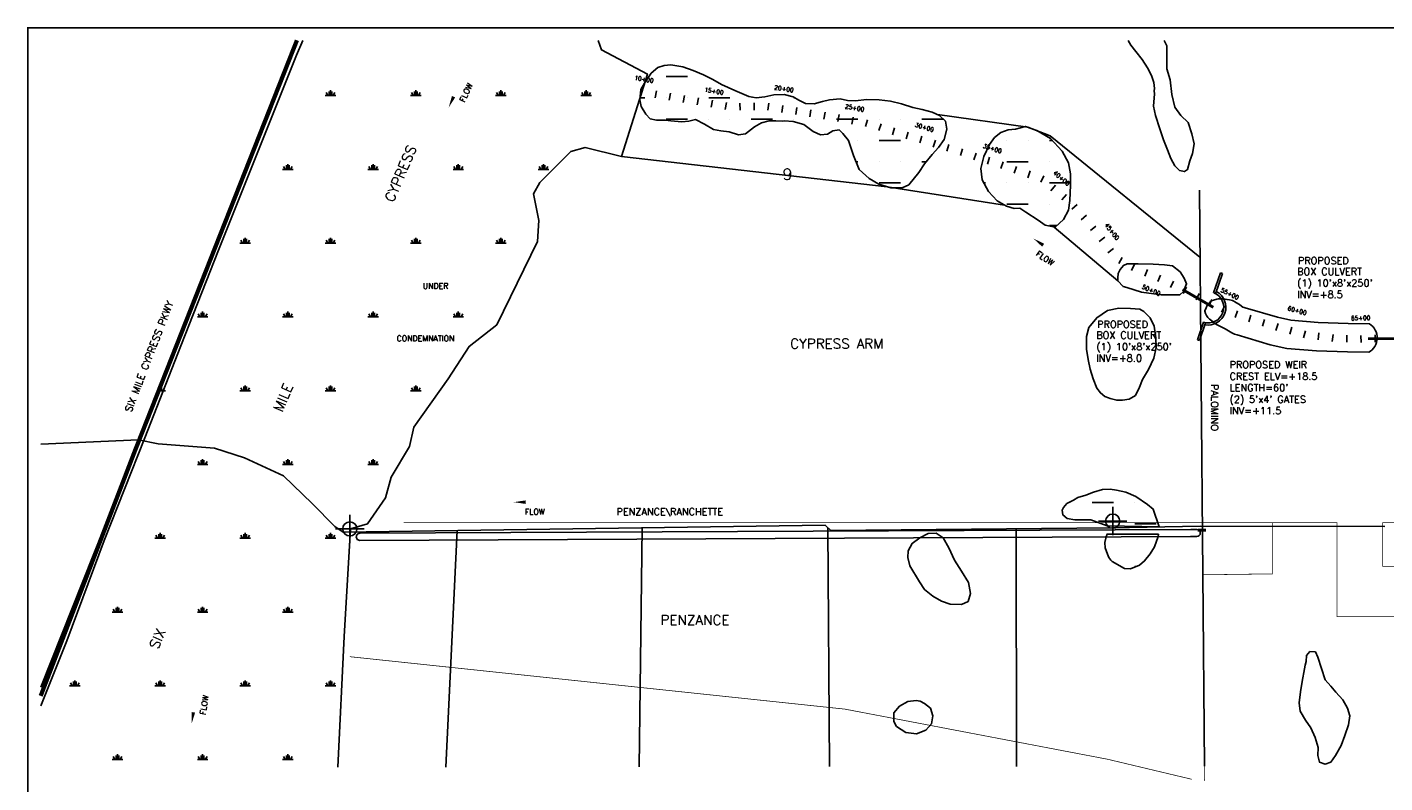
# Model space of a CAD drawing. Extents: x 228602 to 245337, y 806123 to 816798.
# Tile 2 of 4: x 228602 to 238160, y 811475 to 816798. Entities that reach past the tile are written whole.
import ezdxf
from ezdxf.enums import TextEntityAlignment as Align

# ---------------------------------------------------------------- set-up
doc = ezdxf.new("R2010")
doc.units = 0
doc.header["$LTSCALE"] = 800
doc.header["$PDMODE"] = 34
doc.header["$PDSIZE"] = 100
doc.linetypes.add('DASHED', pattern=[0])
doc.linetypes.add('PHANTOM', pattern=[0])
doc.layers.get('0').update_dxf_attribs({"linetype": 'CONTINUOUS'})
for name, color, linetype in [('BORDER', 1, 'CONTINUOUS'), ('HATCH', 3, 'CONTINUOUS'), ('MAJROADS', 9, 'CONTINUOUS'), ('MINROADS', 9, 'CONTINUOUS'), ('MORE_WL', 14, 'CONTINUOUS'), ('PLAKES', 5, 'CONTINUOUS'), ('ROW', 12, 'PHANTOM'), ('SEC', 2, 'CONTINUOUS'), ('STATIONS', 7, 'CONTINUOUS'), ('STRUCTTEXT', 7, 'CONTINUOUS'), ('STRUCTURES', 1, 'CONTINUOUS'), ('SUBBASINS', 6, 'DASHED'), ('TEXT', 7, 'CONTINUOUS'), ('WL-PRESERVE', 14, 'CONTINUOUS'), ('WSHEDS', 11, 'CONTINUOUS')]:
    doc.layers.add(name, color=color, linetype=linetype)
doc.styles.get("Standard").update_dxf_attribs({"font": 'ROMANT'})

# ---------------------------------------------------------------- blocks, each defined once
blk = doc.blocks.new('*X')
at = {"color": 0}
for p, q in [((233100, 816450), (233250, 816450)), ((230700, 816315.5), (230775, 816315.5)), ((230718.7, 816315.5), (230706.7, 816336.3)), ((230728.1, 816315.5), (230728.1, 816345.5)), ((230737.5, 816315.5), (230737.5, 816353)), ((230746.9, 816315.5), (230746.9, 816345.5)), ((230756.3, 816315.5), (230768.3, 816336.3)), ((231300, 816315.5), (231375, 816315.5)), ((231318.7, 816315.5), (231306.7, 816336.3)), ((231328.1, 816315.5), (231328.1, 816345.5)), ((231337.5, 816315.5), (231337.5, 816353)), ((231346.9, 816315.5), (231346.9, 816345.5)), ((231356.3, 816315.5), (231368.3, 816336.3)), ((231900, 816315.5), (231975, 816315.5)), ((231918.7, 816315.5), (231906.7, 816336.3)), ((231928.1, 816315.5), (231928.1, 816345.5)), ((231937.5, 816315.5), (231937.5, 816353)), ((231946.9, 816315.5), (231946.9, 816345.5)), ((231956.3, 816315.5), (231968.3, 816336.3)), ((232500, 816315.5), (232575, 816315.5)), ((232518.7, 816315.5), (232506.7, 816336.3)), ((232528.1, 816315.5), (232528.1, 816345.5)), ((232537.5, 816315.5), (232537.5, 816353)), ((232546.9, 816315.5), (232546.9, 816345.5)), ((232556.3, 816315.5), (232568.3, 816336.3)), ((232916.7, 816300), (232950, 816300)), ((233100, 816300), (233100, 816300)), ((233250, 816300), (233250, 816300)), ((233400, 816300), (233550, 816300)), ((233700, 816300), (233700, 816300)), ((233850, 816300), (233850, 816300)), ((234000, 816300), (234006.6, 816300)), ((233100, 816150), (233250, 816150)), ((233400, 816150), (233400, 816150)), ((233550, 816150), (233550, 816150)), ((233700, 816150), (233850, 816150)), ((234000, 816150), (234000, 816150)), ((234150, 816150), (234150, 816150)), ((234300, 816150), (234450, 816150)), ((234600, 816150), (234600, 816150)), ((234750, 816150), (234750, 816150)), ((234900, 816150), (235050, 816150)), ((234450, 816000), (234450, 816000)), ((234600, 816000), (234750, 816000)), ((234900, 816000), (234900, 816000)), ((235050, 816000), (235050, 816000)), ((235500, 816000), (235500, 816000)), ((235650, 816000), (235650, 816000)), ((235800, 816000), (235817.4, 816000)), ((230437.5, 815795.9), (230437.5, 815833.4)), ((231037.5, 815795.9), (231037.5, 815833.4)), ((231637.5, 815795.9), (231637.5, 815833.4)), ((232237.5, 815795.9), (232237.5, 815833.4)), ((234437.1, 815850), (234450, 815850)), ((234600, 815850), (234600, 815850)), ((234750, 815850), (234750, 815850)), ((234900, 815850), (234931.5, 815850)), ((235350, 815850), (235350, 815850)), ((235500, 815850), (235650, 815850)), ((235800, 815850), (235800, 815850)), ((230400, 815795.9), (230475, 815795.9)), ((230418.7, 815795.9), (230406.7, 815816.7)), ((230428.1, 815795.9), (230428.1, 815825.9)), ((230446.9, 815795.9), (230446.9, 815825.9)), ((230456.3, 815795.9), (230468.3, 815816.7)), ((231000, 815795.9), (231075, 815795.9)), ((231018.7, 815795.9), (231006.7, 815816.7)), ((231028.1, 815795.9), (231028.1, 815825.9)), ((231046.9, 815795.9), (231046.9, 815825.9)), ((231056.3, 815795.9), (231068.3, 815816.7)), ((231600, 815795.9), (231675, 815795.9)), ((231618.7, 815795.9), (231606.7, 815816.7)), ((231628.1, 815795.9), (231628.1, 815825.9)), ((231646.9, 815795.9), (231646.9, 815825.9)), ((231656.3, 815795.9), (231668.3, 815816.7)), ((232200, 815795.9), (232275, 815795.9)), ((232218.7, 815795.9), (232206.7, 815816.7)), ((232228.1, 815795.9), (232228.1, 815825.9)), ((232246.9, 815795.9), (232246.9, 815825.9)), ((232256.3, 815795.9), (232268.3, 815816.7)), ((234600, 815700), (234750, 815700)), ((235338.1, 815700), (235350, 815700)), ((235500, 815700), (235500, 815700)), ((235650, 815700), (235650, 815700)), ((235800, 815700), (235948.1, 815700)), ((235500, 815550), (235650, 815550)), ((235800, 815550), (235800, 815550)), ((235800, 815400), (235851.7, 815400)), ((230100, 815276.3), (230175, 815276.3)), ((230118.7, 815276.3), (230106.7, 815297.1)), ((230128.1, 815276.3), (230128.1, 815306.3)), ((230137.5, 815276.3), (230137.5, 815313.8)), ((230146.9, 815276.3), (230146.9, 815306.3)), ((230156.3, 815276.3), (230168.3, 815297.1)), ((230700, 815276.3), (230775, 815276.3)), ((230718.7, 815276.3), (230706.7, 815297.1)), ((230728.1, 815276.3), (230728.1, 815306.3)), ((230737.5, 815276.3), (230737.5, 815313.8)), ((230746.9, 815276.3), (230746.9, 815306.3)), ((230756.3, 815276.3), (230768.3, 815297.1)), ((231300, 815276.3), (231375, 815276.3)), ((231318.7, 815276.3), (231306.7, 815297.1)), ((231328.1, 815276.3), (231328.1, 815306.3)), ((231337.5, 815276.3), (231337.5, 815313.8)), ((231346.9, 815276.3), (231346.9, 815306.3)), ((231356.3, 815276.3), (231368.3, 815297.1)), ((231900, 815276.3), (231975, 815276.3)), ((231918.7, 815276.3), (231906.7, 815297.1)), ((231928.1, 815276.3), (231928.1, 815306.3)), ((231937.5, 815276.3), (231937.5, 815313.8)), ((231946.9, 815276.3), (231946.9, 815306.3)), ((231956.3, 815276.3), (231968.3, 815297.1)), ((229818.7, 814756.7), (229806.7, 814777.5)), ((229828.1, 814756.7), (229828.1, 814786.7)), ((229837.5, 814756.7), (229837.5, 814794.2)), ((229846.9, 814756.7), (229846.9, 814786.7)), ((229856.3, 814756.7), (229868.3, 814777.5)), ((230418.7, 814756.7), (230406.7, 814777.5)), ((230428.1, 814756.7), (230428.1, 814786.7)), ((230437.5, 814756.7), (230437.5, 814794.2)), ((230446.9, 814756.7), (230446.9, 814786.7)), ((230456.3, 814756.7), (230468.3, 814777.5)), ((231018.7, 814756.7), (231006.7, 814777.5)), ((231028.1, 814756.7), (231028.1, 814786.7)), ((231037.5, 814756.7), (231037.5, 814794.2)), ((231046.9, 814756.7), (231046.9, 814786.7)), ((231056.3, 814756.7), (231068.3, 814777.5)), ((231618.7, 814756.7), (231606.7, 814777.5)), ((231628.1, 814756.7), (231628.1, 814786.7)), ((231637.5, 814756.7), (231637.5, 814794.2)), ((231646.9, 814756.7), (231646.9, 814786.7)), ((231656.3, 814756.7), (231668.3, 814777.5)), ((229800, 814756.7), (229875, 814756.7)), ((230400, 814756.7), (230475, 814756.7)), ((231000, 814756.7), (231075, 814756.7)), ((231600, 814756.7), (231675, 814756.7)), ((229527.6, 814237.1), (229575, 814237.1)), ((229528.1, 814237.1), (229528.1, 814238.3)), ((229537.5, 814237.1), (229537.5, 814262.1)), ((229546.9, 814237.1), (229546.9, 814267.1)), ((229556.3, 814237.1), (229568.3, 814257.9)), ((230100, 814237.1), (230175, 814237.1)), ((230118.7, 814237.1), (230106.7, 814257.9)), ((230128.1, 814237.1), (230128.1, 814267.1)), ((230137.5, 814237.1), (230137.5, 814274.6)), ((230146.9, 814237.1), (230146.9, 814267.1)), ((230156.3, 814237.1), (230168.3, 814257.9)), ((230700, 814237.1), (230775, 814237.1)), ((230718.7, 814237.1), (230706.7, 814257.9)), ((230728.1, 814237.1), (230728.1, 814267.1)), ((230737.5, 814237.1), (230737.5, 814274.6)), ((230746.9, 814237.1), (230746.9, 814267.1)), ((230756.3, 814237.1), (230768.3, 814257.9)), ((231300, 814237.1), (231375, 814237.1)), ((231318.7, 814237.1), (231306.7, 814257.9)), ((231328.1, 814237.1), (231328.1, 814267.1)), ((231337.5, 814237.1), (231337.5, 814274.6)), ((231346.9, 814237.1), (231346.9, 814267.1)), ((231356.3, 814237.1), (231368.3, 814257.9)), ((229818.7, 813717.5), (229806.7, 813738.3)), ((229828.1, 813717.5), (229828.1, 813747.5)), ((229837.5, 813717.5), (229837.5, 813755)), ((229846.9, 813717.5), (229846.9, 813747.5)), ((229856.3, 813717.5), (229868.3, 813738.3)), ((230418.7, 813717.5), (230406.7, 813738.3)), ((230428.1, 813717.5), (230428.1, 813747.5)), ((230437.5, 813717.5), (230437.5, 813755)), ((230446.9, 813717.5), (230446.9, 813747.5)), ((230456.3, 813717.5), (230468.3, 813738.3)), ((231018.7, 813717.5), (231006.7, 813738.3)), ((231028.1, 813717.5), (231028.1, 813747.5)), ((231037.5, 813717.5), (231037.5, 813755)), ((231046.9, 813717.5), (231046.9, 813747.5)), ((231056.3, 813717.5), (231068.3, 813738.3)), ((229800, 813717.5), (229875, 813717.5)), ((230400, 813717.5), (230475, 813717.5)), ((231000, 813717.5), (231075, 813717.5)), ((235950, 813450), (235950, 813450)), ((236100, 813450), (236250, 813450)), ((236400, 813450), (236400, 813450)), ((236250, 813300), (236250, 813300)), ((236400, 813300), (236550, 813300)), ((229500, 813197.9), (229575, 813197.9)), ((229518.7, 813197.9), (229506.7, 813218.6)), ((229528.1, 813197.9), (229528.1, 813227.9)), ((229537.5, 813197.9), (229537.5, 813235.4)), ((229546.9, 813197.9), (229546.9, 813227.9)), ((229556.3, 813197.9), (229568.3, 813218.6)), ((230100, 813197.9), (230175, 813197.9)), ((230118.7, 813197.9), (230106.7, 813218.6)), ((230128.1, 813197.9), (230128.1, 813227.9)), ((230137.5, 813197.9), (230137.5, 813235.4)), ((230146.9, 813197.9), (230146.9, 813227.9)), ((230156.3, 813197.9), (230168.3, 813218.6)), ((230700, 813197.9), (230775, 813197.9)), ((230718.7, 813197.9), (230706.7, 813218.6)), ((230728.1, 813197.9), (230728.1, 813227.9)), ((230737.5, 813197.9), (230737.5, 813235.4)), ((230746.9, 813197.9), (230746.9, 813227.9)), ((230756.3, 813197.9), (230768.3, 813218.6)), ((236400, 813000), (236413.1, 813000)), ((229200, 812678.2), (229275, 812678.2)), ((229218.7, 812678.2), (229206.7, 812699)), ((229228.1, 812678.2), (229228.1, 812708.2)), ((229237.5, 812678.2), (229237.5, 812715.7)), ((229246.9, 812678.2), (229246.9, 812708.2)), ((229256.3, 812678.2), (229268.3, 812699)), ((229800, 812678.2), (229875, 812678.2)), ((229818.7, 812678.2), (229806.7, 812699)), ((229828.1, 812678.2), (229828.1, 812708.2)), ((229837.5, 812678.2), (229837.5, 812715.7)), ((229846.9, 812678.2), (229846.9, 812708.2)), ((229856.3, 812678.2), (229868.3, 812699)), ((230400, 812678.2), (230475, 812678.2)), ((230418.7, 812678.2), (230406.7, 812699)), ((230428.1, 812678.2), (230428.1, 812708.2)), ((230437.5, 812678.2), (230437.5, 812715.7)), ((230446.9, 812678.2), (230446.9, 812708.2)), ((230456.3, 812678.2), (230468.3, 812699)), ((228937.5, 812158.6), (228937.5, 812196.1)), ((229537.5, 812158.6), (229537.5, 812196.1)), ((230137.5, 812158.6), (230137.5, 812196.1)), ((230737.5, 812158.6), (230737.5, 812196.1)), ((228900, 812158.6), (228975, 812158.6)), ((228918.7, 812158.6), (228906.7, 812179.4)), ((228928.1, 812158.6), (228928.1, 812188.6)), ((228946.9, 812158.6), (228946.9, 812188.6)), ((228956.3, 812158.6), (228968.3, 812179.4)), ((229500, 812158.6), (229575, 812158.6)), ((229518.7, 812158.6), (229506.7, 812179.4)), ((229528.1, 812158.6), (229528.1, 812188.6)), ((229546.9, 812158.6), (229546.9, 812188.6)), ((229556.3, 812158.6), (229568.3, 812179.4)), ((230100, 812158.6), (230175, 812158.6)), ((230118.7, 812158.6), (230106.7, 812179.4)), ((230128.1, 812158.6), (230128.1, 812188.6)), ((230146.9, 812158.6), (230146.9, 812188.6)), ((230156.3, 812158.6), (230168.3, 812179.4)), ((230700, 812158.6), (230775, 812158.6)), ((230718.7, 812158.6), (230706.7, 812179.4)), ((230728.1, 812158.6), (230728.1, 812188.6)), ((230746.9, 812158.6), (230746.9, 812188.6)), ((230756.3, 812158.6), (230768.3, 812179.4)), ((229200, 811639), (229275, 811639)), ((229218.7, 811639), (229206.7, 811659.8)), ((229228.1, 811639), (229228.1, 811669)), ((229237.5, 811639), (229237.5, 811676.5)), ((229246.9, 811639), (229246.9, 811669)), ((229256.3, 811639), (229268.3, 811659.8)), ((229800, 811639), (229875, 811639)), ((229818.7, 811639), (229806.7, 811659.8)), ((229828.1, 811639), (229828.1, 811669)), ((229837.5, 811639), (229837.5, 811676.5)), ((229846.9, 811639), (229846.9, 811669)), ((229856.3, 811639), (229868.3, 811659.8)), ((230400, 811639), (230475, 811639)), ((230418.7, 811639), (230406.7, 811659.8)), ((230428.1, 811639), (230428.1, 811669)), ((230437.5, 811639), (230437.5, 811676.5)), ((230446.9, 811639), (230446.9, 811669)), ((230456.3, 811639), (230468.3, 811659.8))]:
    blk.add_line(p, q, dxfattribs=at)
blk = doc.blocks.new('FLARROW')
at = {"layer": 'PLAKES', "color": 0}
blk.add_lwpolyline([(0, 0, 0, 0.05, 0), (0.168, 0, 0, 0, -0.087559), (0.267, -0.018, 0, 0, 0.245722), (0.355, -0.006, 0, 0, -0.309425), (0.492, -0.004, 0, 0, 0), (0.558, -0.006, 0, 0, 0)], format="xyseb", dxfattribs=at)
blk.add_text('FLOW', height=0.08, dxfattribs=at).set_placement((0.295, -0.176), align=Align.CENTER)
blk = doc.blocks.new('WEIR')
at = {"layer": 'STRUCTURES', "color": 0}
for p, q in [((-16, 517), (-16, 219)), ((-16, 517), (14, 517)), ((14, 517), (14, 216)), ((-16, -220), (-16, -483)), ((14, -217), (14, -483)), ((-16, -483), (14, -483))]:
    blk.add_line(p, q, dxfattribs=at)
for radius, start, end in [(220, 271.832, 88.168), (250, 278.5188, 81.4812)]:
    blk.add_arc((-23, 0), radius, start, end, dxfattribs=at)

msp = doc.modelspace()

# ---------------------------------------------------------------- linework, layer by layer
at = {"layer": 'BORDER', "color": 0, "const_width": 10}
msp.add_lwpolyline([(228606.9, 806382.6), (245306.9, 806382.6), (245306.9, 816792.6), (228606.9, 816792.6)], close=True, dxfattribs=at)
at = {"layer": 'MAJROADS', "color": 0}
for points in [[(230504.9, 816704.4), (230439.9, 816534.8), (230314.7, 816208.3), (229363, 813819.7), (228697.3, 812149.3)], [(236854.7, 815650.5), (236889.8, 811592.3)]]:
    msp.add_lwpolyline(points, dxfattribs=at)
at = {"layer": 'MINROADS', "color": 0}
for points in [[(238160.5, 813280.4), (236860.4, 813282.5), (236238.1, 813271.7), (234260.2, 813253.4), (234219.7, 813290.4), (230827.2, 813241), (230768.4, 813280.9), (230609.4, 813443.9), (230405.7, 813638.5), (230131, 813764), (229921, 813831.5), (229525.2, 813862.3), (229384.7, 813890), (228697.3, 813860.4)], [(231629.9, 813252.7), (231549.5, 811586.8)], [(232932.5, 813271.6), (232909.7, 811588.2)], [(234239.7, 813272.1), (234251.2, 811589.6)], [(235565.3, 813260), (235567, 811590.9)]]:
    msp.add_lwpolyline(points, dxfattribs=at)
at = {"layer": 'MORE_WL', "color": 0}
for points in [[(236353.8, 816704.4), (236372.3, 816670.3), (236407.6, 816625.5), (236451.7, 816569.9), (236489.4, 816512), (236518.6, 816456.8), (236535, 816408.7), (236537.9, 816365.4), (236537.4, 816350.2), (236537.6, 816327.8)], [(236537.6, 816327.8), (236530.6, 816241.3), (236544.9, 816174.3), (236575.4, 816080.3), (236603.3, 816002.8), (236629.2, 815934.2), (236654.4, 815871.9), (236681.3, 815820.9), (236715.5, 815788.5), (236749, 815779.9), (236771.2, 815794.1), (236787.2, 815854.9), (236805.3, 815908.4), (236817.8, 815976.8), (236802.3, 816046.3), (236774.8, 816126.1), (236725.2, 816174.5), (236681.5, 816234.1), (236659.7, 816323.7), (236649.7, 816426.7), (236626.6, 816503.8), (236624.8, 816589.5), (236624.6, 816667.1), (236606.8, 816704.4)]]:
    msp.add_lwpolyline(points, dxfattribs=at)
for points in [[(236225.9, 814181.1), (236273.1, 814169.9), (236313.2, 814169.4), (236359.6, 814178.2), (236405.7, 814203.5), (236432.3, 814262.6), (236454, 814315.1), (236496.1, 814386.5), (236533.5, 814466.2), (236550.4, 814541.1), (236549.2, 814609.3), (236535.3, 814690.6), (236508.5, 814750), (236464.4, 814795.7), (236435.3, 814810.8), (236370.2, 814815.3), (236288.3, 814818.7), (236208.3, 814802.1), (236132.5, 814750.6), (236075.5, 814681.8), (236060.2, 814619.7), (236059.7, 814528.6), (236072.6, 814456.1), (236085.4, 814388.9), (236107.5, 814320.3), (236133.1, 814255.4), (236157.8, 814221.7), (236189, 814197.3), (236214.2, 814186.5)], [(234885.3, 812890.8), (234919.1, 812836), (234979, 812789.6), (235039.7, 812755.1), (235099.3, 812734.3), (235181, 812732.2), (235226.6, 812753), (235243.4, 812808.4), (235228.5, 812886.7), (235180.9, 812965.5), (235131.5, 813042.9), (235090.8, 813129.9), (235050.5, 813201.2), (235001.1, 813234.2), (234945.4, 813230.5), (234885.5, 813200.9), (234831.8, 813161.5), (234804.4, 813108.4), (234801.4, 813062.3), (234816.2, 813002.7)], [(237594.7, 812278.6), (237578.2, 812189.8), (237567.1, 812116.2), (237557.4, 812039), (237565.3, 811980.6), (237602, 811917), (237639.8, 811863.2), (237669.2, 811795.1), (237691.1, 811723.4), (237689.6, 811668.9), (237700.3, 811621.9), (237740.2, 811605.9), (237779.5, 811620.9), (237814.1, 811668), (237853.4, 811739.1), (237879.5, 811808.4), (237904.9, 811882.9), (237913.5, 811946.2), (237896.8, 812001.8), (237863.9, 812059), (237815.7, 812115.2), (237781.2, 812155.6), (237741.4, 812201.9), (237687.7, 812360.6), (237671.1, 812398.7), (237632.5, 812399.9), (237609.8, 812371.1), (237606.7, 812329), (237600.6, 812304.6)], [(234802.4, 812049.2), (234744, 812015.1), (234702.6, 811967.7), (234703, 811908.1), (234723.5, 811872.8), (234789.2, 811829.5), (234863.6, 811821.6), (234929.3, 811845.9), (234967.8, 811890.4), (234977.4, 811946.2), (234962, 812000.3), (234920.3, 812035.2), (234889, 812051.5), (234861.1, 812056)]]:
    msp.add_lwpolyline(points, close=True, dxfattribs=at)
at = {"layer": 'PLAKES', "color": 0}
msp.add_lwpolyline([(236717.4, 814913.1), (236743.8, 814936.7), (236764.6, 814989.4), (236748, 815029.6), (236718.8, 815074.1), (236666.1, 815117.1), (236609.2, 815124), (236530.1, 815128.2), (236424.6, 815131), (236346.9, 815131), (236320.5, 815119.9), (236296.9, 815090.7), (236283, 815061.6), (236281.6, 815032.4), (236281.6, 815011.6), (236317.7, 814970), (236344.1, 814964.4), (236446.8, 814931.1), (236585.6, 814913.1), (236664.7, 814911.7)], close=True, dxfattribs=at)
msp.add_lwpolyline([(237177.1, 814821.5), (237404.3, 814754.8), (237499.7, 814733.2), (237691.7, 814718.2), (237903.4, 814710.8), (238051.6, 814707.6, -0.567525), (238047.2, 814507.6), (237897.7, 814510.9), (237680.4, 814518.5), (237469.8, 814534.9), (237354, 814561.1), (237120.7, 814629.6), (237102.8, 814635.4, -0.057217), (237082.1, 814644.9), (237036.5, 814672.5, 0.024858), (237027.7, 814677.2), (236983.8, 814698.1, -0.054751), (236965.3, 814709.6), (236932.4, 814735.3, -0.018061), (236926.8, 814739.9), (236924.9, 814741.7, -0.160856), (236893.9, 814796.3), (236893.4, 814798.6), (236901.4, 814821.3, -0.12782), (236929.6, 814863), (236933.7, 814866.6), (236954.2, 814875.3, -0.084151), (236986.7, 814883), (237001.9, 814883.9, -0.054322), (237023.6, 814883), (237048.4, 814879.2, 0.002688), (237049.4, 814879), (237067.8, 814876.4, -0.099962), (237105.1, 814863.1), (237132.4, 814846.7, -0.022669), (237140, 814841.7), (237161.7, 814825.9, 0.05867), (237177.1, 814821.5)], format="xyb", dxfattribs=at)
msp.add_lwpolyline([(230943.5, 813232.9), (236794.7, 813259.4), (236836.3, 813259.6, -1), (236836.5, 813209.6), (236792.7, 813209.4), (230943.7, 813182.9, -1)], format="xyb", close=True, dxfattribs=at)
at = {"layer": 'ROW', "color": 0}
for points in [[(230542.9, 816704.4), (230498.8, 816600.5), (230193.1, 815838), (229949.2, 815226.7), (229683.8, 814553.8), (229430.6, 813905.5), (229143.5, 813183.1), (228881.1, 812476.1), (228697.3, 812018.8)], [(232430.6, 815921.9), (232529.7, 815949.5), (232786.7, 815887.7), (232968.3, 816466.6), (232645.6, 816636.7), (232622.3, 816704.4)], [(230788.2, 811586), (230833, 812506.6), (230878.3, 813263.6)]]:
    msp.add_lwpolyline(points, dxfattribs=at)
at = {"layer": 'ROW', "color": 0, "linetype": 'DASHED'}
msp.add_lwpolyline([(230878.3, 813263.6), (230998.2, 813299.8), (231124.2, 813482.8), (231165.5, 813627.8), (231294, 813843.4), (231323.8, 813979.9), (231565.7, 814319.8), (231713.5, 814549.6), (231908.6, 814701.4), (232194.6, 815287.1), (232203.8, 815435.2), (232165.7, 815622.7), (232211.4, 815702.7), (232430.6, 815921.9)], dxfattribs=at)
at = {"layer": 'SEC', "color": 0}
for p in [(230873.7, 813263.9), (236244.6, 813318.6)]:
    msp.add_point(p, dxfattribs=at)
at = {"layer": 'STATIONS', "color": 0}
for p, q in [((232933.5, 816366.8), (232925.1, 816317.5)), ((233032.1, 816349.9), (233023.6, 816300.6)), ((233130.6, 816333.1), (233122.2, 816283.8)), ((233229.2, 816316.3), (233220.8, 816267)), ((233327.8, 816299.4), (233319.4, 816250.1)), ((233426.3, 816282.6), (233417.9, 816233.3)), ((233524.9, 816265.8), (233516.5, 816216.5)), ((233619.9, 816262.3), (233620.7, 816212.3)), ((233719.9, 816264), (233720.7, 816214)), ((233824, 816262.2), (233816.2, 816212.8)), ((233922.7, 816246.6), (233914.9, 816197.2)), ((234021.5, 816231), (234013.7, 816181.6)), ((234120.3, 816215.4), (234112.5, 816166)), ((234219.5, 816199.4), (234210.7, 816150.2)), ((234317.9, 816181.9), (234309.2, 816132.7)), ((234416.4, 816164.4), (234407.6, 816115.2)), ((234517.6, 816145.9), (234503.2, 816098)), ((234613.4, 816116.9), (234598.9, 816069)), ((234709.1, 816087.9), (234694.6, 816040.1)), ((234804.8, 816058.9), (234790.3, 816011.1)), ((234900.5, 816030), (234886, 815982.1)), ((234996.4, 816000.7), (234981.4, 815953)), ((235091.8, 815970.8), (235076.8, 815923)), ((235187.2, 815940.8), (235172.2, 815893.1)), ((235282.6, 815910.9), (235267.6, 815863.2)), ((235378, 815880.9), (235363.1, 815833.2)), ((235473.4, 815849.1), (235457.3, 815801.7)), ((235568.1, 815816.8), (235551.9, 815769.5)), ((235662.7, 815784.5), (235646.6, 815737.2)), ((235759.1, 815751.4), (235739.4, 815705.5)), ((235842.3, 815683.6), (235809.9, 815645.5)), ((235918.4, 815618.8), (235886, 815580.7)), ((235993.4, 815547.9), (235956.2, 815514.6)), ((236060.1, 815473.4), (236022.8, 815440.1)), ((236126.7, 815396.6), (236087.3, 815365.8)), ((236188.2, 815317.8), (236148.9, 815287)), ((236249.8, 815239.1), (236210.4, 815208.3)), ((236311.8, 815175.7), (236287.4, 815132)), ((236397, 815129), (236377.6, 815082.9)), ((236489.2, 815090.2), (236469.8, 815044.1)), ((236581.4, 815051.4), (236562, 815005.3)), ((236673.6, 815009.6), (236651.8, 814964.6)), ((236763.6, 814965.9), (236741.7, 814920.9)), ((236853.5, 814922.2), (236831.7, 814877.2)), ((236943.5, 814878.5), (236921.6, 814833.5)), ((237033.4, 814834.7), (237011.5, 814789.8)), ((237122.6, 814799.4), (237107.7, 814751.6)), ((237218.1, 814769.5), (237203.2, 814721.8)), ((237313.5, 814739.7), (237298.6, 814692)), ((237409, 814709.9), (237394.1, 814662.1)), ((237504.6, 814683.9), (237491.5, 814635.7)), ((237601.1, 814657.8), (237588, 814609.5)), ((237696.5, 814644.9), (237690.5, 814595.3)), ((237795.8, 814633), (237789.8, 814583.4)), ((237893.3, 814628.3), (237891.9, 814578.3)), ((237991.9, 814627), (237993.3, 814577)), ((238091.9, 814629.7), (238093.2, 814579.7))]:
    msp.add_line(p, q, dxfattribs=at)
at = {"layer": 'STRUCTURES', "color": 0, "const_width": 20}
for points in [[(236736.5, 814949.4), (236953, 814824.4)], [(238042.9, 814603.7), (238292.9, 814603.7)], [(236842.5, 813254.7), (236902.5, 813254.7)]]:
    msp.add_lwpolyline(points, dxfattribs=at)
at = {"layer": 'SUBBASINS', "color": 0, "const_width": 5}
for points in [[(231253.7, 813307.4), (237553.7, 813307.4)], [(236890.7, 811490.6), (236878.1, 812940.5), (237367.4, 812947.2), (237367.4, 813307.4)], [(237501.2, 813307.4), (237823.2, 813307.4), (237823.2, 812646.4), (238355.2, 812646.4), (238355.2, 813000.4), (238145.2, 813000.4), (238145.2, 813308.4), (238790.2, 813308.4), (239282.6, 813308.4), (239780.9, 813302), (240491.3, 812894.4)], [(230873.7, 812363.9), (234359.2, 811994.6), (236208.4, 811641.7), (236801.2, 811500.5)]]:
    msp.add_lwpolyline(points, dxfattribs=at)
at = {"layer": 'WL-PRESERVE', "color": 0}
for points in [[(233993.7, 816307.5), (234035.5, 816283.2), (234081.5, 816259.7), (234142.5, 816257.2), (234200.5, 816273.4), (234251.7, 816285.6), (234324.6, 816293.1), (234377.9, 816282.1), (234431.6, 816277.8), (234513.2, 816288.5), (234600.2, 816285.3), (234679.2, 816277.1), (234757.8, 816256.5), (234837.6, 816230.9), (234903.7, 816217.5), (234974.2, 816198.5), (235024.8, 816176.3), (235067, 816135.6), (235076.8, 816079.1), (235057.1, 816006.1), (235018.8, 815950.7), (234973.3, 815900.1), (234918.7, 815834.6), (234880.4, 815772.8), (234808.7, 815688), (234763.4, 815666.6), (234681.7, 815665.9), (234597.1, 815690.9), (234528.9, 815731.8), (234459.4, 815795.6), (234419.4, 815893.2), (234384.2, 815998.1), (234345.5, 816049.6), (234317.8, 816075.1), (234273.3, 816067.7), (234237, 816044.8), (234188.2, 816038.6), (234134.8, 816063.2), (234070.5, 816112.7), (233995.1, 816134.1), (233931.9, 816138.2), (233916.3, 816136.3), (233872.5, 816137.7), (233826.6, 816138.3), (233771.9, 816124.8), (233722.9, 816096.4), (233660.4, 816046.2), (233610.2, 816039.6), (233544.8, 816061.3), (233485.7, 816067.2), (233434.5, 816076.1), (233370, 816114.1), (233308.2, 816146), (233260, 816135.6), (233210.9, 816131.4), (233134.5, 816138.3), (233095, 816141.8), (233032.6, 816143.1), (232989.1, 816152.9), (232956.8, 816185.4), (232925.2, 816238.3), (232915.3, 816286.6), (232922.7, 816357.9), (232947.4, 816404.2), (232995.3, 816474.1), (233042.6, 816512.5), (233086, 816528.4), (233134.7, 816531.5), (233217.7, 816519), (233291, 816492.8), (233363.2, 816460.9), (233428.9, 816428.1), (233489.8, 816393.5), (233585, 816351.6), (233681.7, 816309.4), (233733.7, 816300.8), (233795.2, 816305.9), (233858, 816320.4), (233932, 816323.9)], [(235560.7, 816078.8), (235629.9, 816098.2), (235711.4, 816070.4), (235805.5, 816012.7), (235888.6, 815924), (235934.4, 815841.9), (235946.7, 815764.5), (235948.5, 815684.4), (235942.9, 815576.3), (235932.3, 815509.1), (235898.6, 815442.5), (235838.5, 815388.1), (235769.4, 815403), (235720.3, 815438.6), (235633, 815494.5), (235591.2, 815522.4), (235551.5, 815519.6), (235497, 815536.7), (235431.5, 815574.1), (235369.2, 815640.3), (235326.5, 815722.3), (235316.2, 815801.6), (235338.3, 815885.7), (235377.2, 815971.6), (235413.1, 816021.4), (235457.5, 816056), (235508.7, 816073.4)]]:
    msp.add_lwpolyline(points, close=True, dxfattribs=at)
at = {"layer": 'WL-PRESERVE', "color": 0, "linetype": 'DASHED'}
for points in [[(235010.9, 816182.4), (235647.3, 816092.3), (235804.3, 816031.8), (236858.7, 815178.2)], [(235483.3, 815544.5), (234657.7, 815673), (232786.7, 815887.7)], [(236281.6, 815011.6), (235832.4, 815389.4)]]:
    msp.add_lwpolyline(points, dxfattribs=at)
at = {"layer": 'WL-PRESERVE', "color": 0}
for points in [[(236572.3, 813277.8), (236572.6, 813279.6), (236529.3, 813403.1), (236489.2, 813436.2), (236408, 813491.1), (236336.1, 813522), (236272, 813536.6), (236226.5, 813543.4), (236173.4, 813541.3), (236110.2, 813521.7), (236056, 813502.1), (235998.6, 813483.9), (235968.1, 813465.6), (235922.1, 813441.8), (235897.8, 813415), (235889.5, 813395.8), (235893.7, 813362.6), (235924.5, 813338.2), (235976.9, 813328), (236040.2, 813327.3), (236091.6, 813328.3), (236206.2, 813285.2), (236572.6, 813279.6)], [(236566.1, 813227.8), (236204.8, 813227.8), (236199.5, 813208.6), (236189.4, 813168.9), (236191.3, 813129.4), (236207, 813086.2), (236216.3, 813062.3), (236232.2, 813044.1), (236240.1, 813035)], [(236240.1, 813035), (236326.5, 812986), (236370.4, 812982.1), (236432.4, 813008.1), (236469.1, 813038), (236507.1, 813087.3), (236537.9, 813138.5), (236564.1, 813211.4), (236566.1, 813227.8)]]:
    msp.add_lwpolyline(points, dxfattribs=at)
at = {"layer": 'WSHEDS', "color": 0, "const_width": 30}
msp.add_lwpolyline([(228697.3, 812087.9), (229363, 813819.7), (230501, 816704.4)], dxfattribs=at)

# ---------------------------------------------------------------- block references
at = {"layer": 'HATCH', "color": 0}
msp.add_blockref('*X', (0, 0), dxfattribs=at)
msp.add_blockref('*X', (0, 0), dxfattribs=at)
msp.add_blockref('*X', (0, 0), dxfattribs=at)
msp.add_blockref('*X', (0, 0), dxfattribs=at)
msp.add_blockref('*X', (0, 0), dxfattribs=at)
msp.add_blockref('*X', (0, 0), dxfattribs=at)
msp.add_blockref('*X', (0, 0), dxfattribs=at)
msp.add_blockref('*X', (0, 0), dxfattribs=at)
msp.add_blockref('*X', (0, 0), dxfattribs=at)
msp.add_blockref('*X', (0, 0), dxfattribs=at)
at = {"layer": 'STRUCTURES', "color": 0, "xscale": 0.5, "yscale": 0.5, "zscale": 0.5, "rotation": 341.0000000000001}
msp.add_blockref('WEIR', (236927.2, 814820.7), dxfattribs=at)
at = {"layer": 'TEXT', "color": 0, "xscale": 500, "yscale": 500, "zscale": 500}
for p, rotation in [((231569.2, 816231.2), 65.62273248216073), ((235685.5, 815309.3), 325.7141121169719), ((229759.1, 811889.1), 81.25351835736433)]:
    msp.add_blockref('FLARROW', p, dxfattribs=dict(at, rotation=rotation))
msp.add_blockref('FLARROW', (232027.8, 813452.2), dxfattribs=at)

# ---------------------------------------------------------------- texts
at = {"layer": 'HATCH', "color": 0}
for s, p in [('CYPRESS', (231180.7, 815559.7)), ('MILE', (230397, 814082.5)), ('SIX', (229523, 812411.9))]:
    msp.add_text(s, height=70, rotation=67, dxfattribs=at).set_placement(p)
at = {"layer": 'STATIONS', "color": 0}
for s, rotation, p in [('10+00', 350.30893, (232941.9, 816416)), ('15+00', 350.30893, (233434.8, 816331.9)), ('20+00', 351.02737, (233928.1, 816348.4)), ('25+00', 349.9025, (234425.2, 816213.6)), ('30+00', 343.15619, (234915, 816077.8)), ('35+00', 342.58203, (235393, 815928.7)), ('40+00', 319.6001, (235874.7, 815721.7)), ('45+00', 308.01894, (236227.6, 815348.6)), ('50+00', 337.16635, (236510.2, 814930.6)), ('55+00', 334.08111, (237062.4, 814905.9)), ('60+00', 344.84593, (237539.1, 814787)), ('65+00', 1.57655, (237990.5, 814734.2))]:
    msp.add_text(s, height=30, rotation=rotation, dxfattribs=at).set_placement(p, align=Align.CENTER)
at = {"layer": 'STRUCTTEXT', "color": 0}
for s, p in [('PROPOSED', (237548.6, 815127.2)), ('BOX CULVERT', (237542.9, 815051.6)), ("(1) 10'x8'x250'", (237542.9, 814970.7)), ('INV=+8.5', (237542.9, 814889.7)), ('PROPOSED', (236134.8, 814679)), ('BOX CULVERT', (236129.1, 814603.4)), ("(1) 10'x8'x250'", (236129.1, 814522.5)), ('INV=+8.0', (236129.1, 814441.5)), ('PROPOSED WEIR ', (237067, 814394.8)), ('CREST ELV=+18.5', (237067, 814313.9)), ("(2) 5'x4' GATES", (237067, 814152)), ("LENGTH=60'", (237067, 814232.9)), ('INV=+11.5', (237067, 814071))]:
    msp.add_text(s, height=50, dxfattribs=at).set_placement(p)
at = {"layer": 'TEXT', "color": 0}
for s, height, p in [('9', 80, (233920.7, 815721.9)), ('UNDER', 40, (231387.1, 814955.5)), ('CONDEMNATION', 40, (231203.2, 814585.5)), ('CYPRESS ARM', 70, (233973.3, 814533.5)), ('PENZANCE\\RANCHETTE', 50, (232750.8, 813360.6)), ('PENZANCE', 70, (233060.6, 812587.5))]:
    msp.add_text(s, height=height, dxfattribs=at).set_placement(p)
for s, rotation, p in [('SIX MILE CYPRESS PKWY', 69, (229333.8, 814081.6)), ('PALOMINO', 270, (236937.6, 814283.5))]:
    msp.add_text(s, height=50, rotation=rotation, dxfattribs=at).set_placement(p)

doc.saveas('drawing.dxf')
